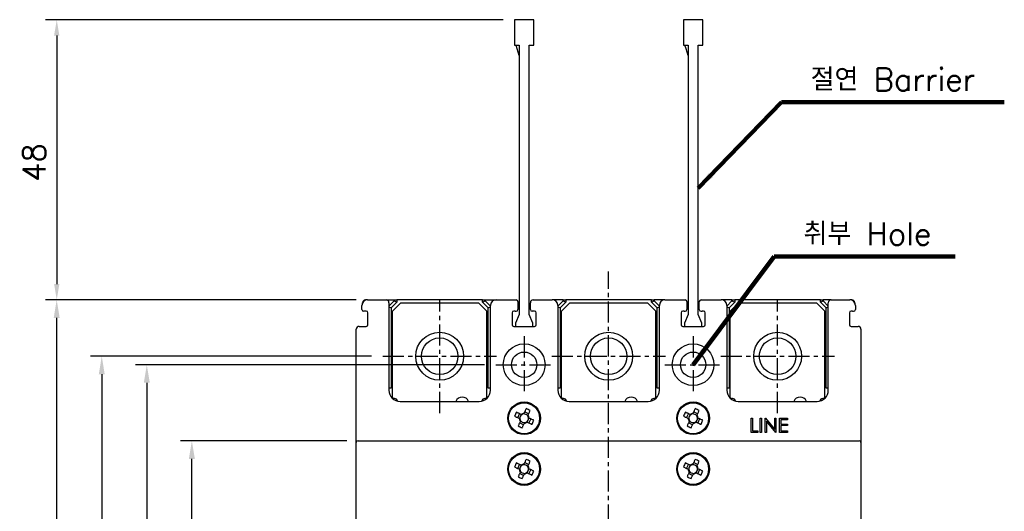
# Model space of a CAD drawing. Extents: x 978 to 2882, y -907 to 1847.
# Tile 12 of 20: x 1537 to 1712, y 1550 to 1638. Entities that reach past the tile are written whole.
import ezdxf

# ---------------------------------------------------------------- set-up
doc = ezdxf.new("R2010")
doc.units = 0
doc.header["$LTSCALE"] = 3
doc.header["$MEASUREMENT"] = 0
doc.linetypes.add('CENTER', pattern=[2, 1.25, -0.25, 0.25, -0.25])
doc.layers.get('0').update_dxf_attribs({"linetype": 'CONTINUOUS'})
doc.layers.get('Defpoints').update_dxf_attribs({"linetype": 'CONTINUOUS'})
doc.layers.add('cen', color=1, linetype='CENTER')
doc.layers.add('di', color=3, linetype='CONTINUOUS')
doc.styles.add('KIM', font='ROMANS.shx', dxfattribs={"height": 5, "bigfont": 'GSG1.shx'})
doc.styles.get("Standard").update_dxf_attribs({"font": 'romans.shx', "height": 4, "bigfont": 'ghs.shx'})
doc.dimstyles.get("Standard").update_dxf_attribs({"dimtxt": 0.18, "dimasz": 0.18, "dimexe": 0.18, "dimexo": 0.0625, "dimgap": 0.09, "dimtad": 0, "dimtih": 1, "dimtoh": 1, "dimdec": 4, "dimzin": 0, "dimdsep": 46, "dimtxsty": 'Standard', "dimcen": 0.09, "dimadec": 0, "dimazin": 0, "dimtfac": 1, "dimtdec": 4, "dimtofl": 0, "dimtmove": 0, "dimatfit": 3, "dimfxl": 0, "dimtolj": 1, "dimtzin": 0, "dimarcsym": 0})
doc.dimstyles.new('STANDARD$0', dxfattribs={"dimtxt": 5, "dimasz": 5, "dimexe": 1, "dimexo": 2, "dimgap": 2, "dimtad": 1, "dimdec": 4, "dimzin": 12, "dimdsep": 46, "dimtxsty": 'KIM', "dimcen": -1, "dimdle": 0.1, "dimadec": 0, "dimazin": 0, "dimtfac": 1, "dimtdec": 4, "dimtmove": 0, "dimatfit": 3, "dimfxl": 0, "dimtolj": 1, "dimtzin": 0, "dimarcsym": 0})

# ---------------------------------------------------------------- blocks, each defined once
blk = doc.blocks.new('M3')
at = {"color": 4}
for p, q in [((1258.33, 221.58), (1258.67, 222.3)), ((1259.05, 222.12), (1258.95, 222.17)), ((1259.45, 222.35), (1259.41, 222.25)), ((1259.59, 222.64), (1260.31, 222.3)), ((1258.62, 221.45), (1258.72, 221.4)), ((1259.39, 220.33), (1258.67, 220.67)), ((1258.85, 221.05), (1258.8, 220.95)), ((1259.52, 220.62), (1259.57, 220.72)), ((1259.92, 220.85), (1260.02, 220.8)), ((1260.13, 221.92), (1260.17, 222.02)), ((1260.35, 221.52), (1260.25, 221.56)), ((1260.64, 221.38), (1260.3, 220.67))]:
    blk.add_line(p, q, dxfattribs=at)
at = {"color": 4, "flags": 128}
for points in [[(1258.95, 222.17), (1258.85, 222.22), (1258.74, 222.27), (1258.64, 222.32), (1258.54, 222.36), (1258.43, 222.41), (1258.33, 222.46), (1258.22, 222.51), (1258.12, 222.56)], [(1259.84, 223.18), (1259.79, 223.08), (1259.75, 222.98), (1259.7, 222.87), (1259.65, 222.77), (1259.6, 222.67), (1259.55, 222.56), (1259.5, 222.46), (1259.45, 222.35)], [(1260.17, 222.02), (1260.22, 222.12), (1260.27, 222.23), (1260.32, 222.33), (1260.37, 222.43), (1260.42, 222.54), (1260.46, 222.64), (1260.51, 222.75), (1260.56, 222.85)], [(1257.79, 221.84), (1257.89, 221.79), (1257.99, 221.74), (1258.1, 221.69), (1258.2, 221.65), (1258.31, 221.6), (1258.41, 221.55), (1258.52, 221.5), (1258.62, 221.45)], [(1258.8, 220.95), (1258.75, 220.85), (1258.7, 220.74), (1258.66, 220.64), (1258.61, 220.53), (1258.56, 220.43), (1258.51, 220.32), (1258.46, 220.22), (1258.41, 220.12)], [(1259.13, 219.78), (1259.18, 219.89), (1259.23, 219.99), (1259.28, 220.09), (1259.32, 220.2), (1259.37, 220.3), (1259.42, 220.41), (1259.47, 220.51), (1259.52, 220.62)], [(1260.02, 220.8), (1260.12, 220.75), (1260.23, 220.7), (1260.33, 220.65), (1260.44, 220.6), (1260.54, 220.55), (1260.65, 220.51), (1260.75, 220.46), (1260.85, 220.41)], [(1261.19, 221.13), (1261.08, 221.18), (1260.98, 221.22), (1260.88, 221.27), (1260.77, 221.32), (1260.67, 221.37), (1260.56, 221.42), (1260.46, 221.47), (1260.35, 221.52)]]:
    blk.add_lwpolyline(points, dxfattribs=at)
at = {"color": 4}
blk.add_circle((1259.49, 221.48), 2.75, dxfattribs=at)
for centre, radius, start, end in [((1271.82, 215.73), 15.31, 153.5189, 156.4838), ((1259.49, 221.48), 0.771, 124.1053, 185.8975), ((1259.49, 221.48), 0.867, 92.1643, 127.8385), ((1259.49, 221.48), 0.771, 95.8975, 124.1053), ((1259.49, 221.48), 0.771, 34.1053, 95.8975), ((1253.74, 209.15), 15.31, 63.5189, 66.4838), ((1259.49, 221.48), 0.867, 182.1643, 217.8385), ((1259.49, 221.48), 0.771, 185.8975, 214.1053), ((1259.49, 221.48), 0.771, 214.1053, 275.8975), ((1259.49, 221.48), 0.867, 272.1643, 307.8385), ((1259.49, 221.48), 0.771, 275.8975, 304.1053), ((1259.49, 221.48), 0.771, 304.1053, 5.8975), ((1259.49, 221.48), 0.771, 5.8975, 34.1053), ((1259.49, 221.48), 0.867, 2.1643, 37.8385), ((1247.15, 227.24), 15.31, 333.5189, 336.4838), ((1265.24, 233.82), 15.31, 243.519, 246.4838)]:
    blk.add_arc(centre, radius, start, end, dxfattribs=at)
blk = doc.blocks.new('12323')
for p, q in [((3740.7, 1408.13), (3738.5, 1408.13)), ((3738.5, 1408.13), (3738.5, 1404.73)), ((3743, 1408.13), (3738.5, 1408.13)), ((3743, 1407.33), (3743, 1408.13)), ((3790.8, 1407.33), (3743, 1407.33)), ((3792.3, 1407.98), (3790.8, 1407.33)), ((3792.9, 1407.98), (3792.3, 1407.98)), ((3792.9, 1404.88), (3792.9, 1407.98)), ((3738.5, 1404.73), (3740.7, 1404.73)), ((3738.5, 1404.73), (3743, 1404.73)), ((3743, 1405.53), (3790.8, 1405.53)), ((3743, 1405.53), (3790.8, 1405.53)), ((3743, 1404.73), (3743, 1405.53)), ((3743.65, 1405.18), (3743, 1404.98)), ((3744.85, 1405.53), (3743.65, 1405.18)), ((3790.8, 1405.53), (3792.3, 1404.88)), ((3792.3, 1404.88), (3792.9, 1404.88))]:
    blk.add_line(p, q)
blk = doc.blocks.new('*D79')
at = {"layer": 'Defpoints', "color": 0}
for p in [(1625.02, 1637.69), (1543.73, 1587.99), (1598.92, 1587.99)]:
    blk.add_point(p, dxfattribs=at)
at = {"layer": 'di'}
for p, q in [((1623.02, 1637.69), (1541.73, 1637.69)), ((1543.73, 1634.89), (1543.73, 1590.79)), ((1596.92, 1587.99), (1541.73, 1587.99))]:
    blk.add_line(p, q, dxfattribs=at)
for points in [[(1543.26, 1634.89), (1544.19, 1634.89), (1543.73, 1637.69)], [(1543.26, 1590.79), (1544.19, 1590.79), (1543.73, 1587.99)]]:
    blk.add_solid(points, dxfattribs=at)
at = {"layer": 'di', "insert": (1539.73, 1612.36), "char_height": 4, "attachment_point": 5, "rotation": 90}
blk.add_mtext('\\A1;48', dxfattribs=at)
blk = doc.blocks.new('*D83')
at = {"layer": 'Defpoints', "color": 0}
for p in [(1543.72, 1587.99), (1598.92, 1587.99), (1598.92, 1432.99)]:
    blk.add_point(p, dxfattribs=at)
at = {"layer": 'di'}
for p, q in [((1596.92, 1587.99), (1541.72, 1587.99)), ((1543.72, 1436.19), (1543.72, 1584.79)), ((1596.92, 1432.99), (1541.72, 1432.99))]:
    blk.add_line(p, q, dxfattribs=at)
for points in [[(1543.19, 1584.79), (1544.25, 1584.79), (1543.72, 1587.99)], [(1543.19, 1436.19), (1544.25, 1436.19), (1543.72, 1432.99)]]:
    blk.add_solid(points, dxfattribs=at)
at = {"layer": 'di', "insert": (1539.72, 1510.49), "char_height": 4, "attachment_point": 5, "rotation": 90}
blk.add_mtext('\\A1;155', dxfattribs=at)
blk = doc.blocks.new('*D85')
at = {"layer": 'Defpoints', "color": 0}
for p in [(1601.63, 1577.99), (1551.72, 1442.99), (1601.63, 1442.99)]:
    blk.add_point(p, dxfattribs=at)
at = {"layer": 'di'}
for p, q in [((1599.63, 1577.99), (1549.72, 1577.99)), ((1551.72, 1574.79), (1551.72, 1446.19)), ((1599.63, 1442.99), (1549.72, 1442.99))]:
    blk.add_line(p, q, dxfattribs=at)
for points in [[(1551.19, 1574.79), (1552.25, 1574.79), (1551.72, 1577.99)], [(1551.19, 1446.19), (1552.25, 1446.19), (1551.72, 1442.99)]]:
    blk.add_solid(points, dxfattribs=at)
at = {"layer": 'di', "insert": (1547.72, 1510.49), "char_height": 4, "attachment_point": 5, "rotation": 90}
blk.add_mtext('\\A1;135', dxfattribs=at)
blk = doc.blocks.new('*D82')
at = {"layer": 'Defpoints', "color": 0}
for p in [(1621.68, 1576.49), (1559.72, 1444.49), (1621.68, 1444.49)]:
    blk.add_point(p, dxfattribs=at)
at = {"layer": 'di'}
for p, q in [((1619.68, 1576.49), (1557.72, 1576.49)), ((1559.72, 1573.29), (1559.72, 1447.69)), ((1619.68, 1444.49), (1557.72, 1444.49))]:
    blk.add_line(p, q, dxfattribs=at)
for points in [[(1559.19, 1573.29), (1560.25, 1573.29), (1559.72, 1576.49)], [(1559.19, 1447.69), (1560.25, 1447.69), (1559.72, 1444.49)]]:
    blk.add_solid(points, dxfattribs=at)
at = {"layer": 'di', "insert": (1555.72, 1510.49), "char_height": 4, "attachment_point": 5, "rotation": 90}
blk.add_mtext('\\A1;132', dxfattribs=at)
blk = doc.blocks.new('*D81')
at = {"layer": 'Defpoints', "color": 0}
for p in [(1567.72, 1562.99), (1597.22, 1562.99), (1597.22, 1457.99)]:
    blk.add_point(p, dxfattribs=at)
at = {"layer": 'di'}
for p, q in [((1595.22, 1562.99), (1565.72, 1562.99)), ((1567.72, 1461.19), (1567.72, 1559.79)), ((1595.22, 1457.99), (1565.72, 1457.99))]:
    blk.add_line(p, q, dxfattribs=at)
for points in [[(1567.19, 1559.79), (1568.25, 1559.79), (1567.72, 1562.99)], [(1567.19, 1461.19), (1568.25, 1461.19), (1567.72, 1457.99)]]:
    blk.add_solid(points, dxfattribs=at)
at = {"layer": 'di', "insert": (1563.72, 1510.49), "char_height": 4, "attachment_point": 5, "rotation": 90}
blk.add_mtext('\\A1;105', dxfattribs=at)

msp = doc.modelspace()

# ---------------------------------------------------------------- linework, layer by layer
for p, q in [((1598.019, 1587.427), (1598.019, 1587.491)), ((1598.919, 1587.991), (1598.519, 1587.991)), ((1598.919, 1587.991), (1602.219, 1587.991)), ((1602.219, 1587.991), (1603.619, 1587.991)), ((1602.719, 1586.898), (1603.619, 1587.798)), ((1602.719, 1587.491), (1602.719, 1571.991)), ((1604.119, 1587.591), (1603.119, 1586.591)), ((1604.819, 1587.491), (1603.319, 1585.991)), ((1603.619, 1587.798), (1603.619, 1587.991)), ((1603.619, 1587.991), (1604.119, 1587.991)), ((1603.619, 1587.798), (1604.119, 1587.591)), ((1604.119, 1587.991), (1604.119, 1587.591)), ((1619.319, 1587.991), (1604.119, 1587.991)), ((1604.819, 1587.491), (1618.619, 1587.491)), ((1620.119, 1585.991), (1618.619, 1587.491)), ((1619.319, 1587.591), (1619.319, 1587.991)), ((1619.319, 1587.991), (1619.819, 1587.991)), ((1619.319, 1587.591), (1619.819, 1587.798)), ((1620.319, 1586.591), (1619.319, 1587.591)), ((1619.819, 1587.991), (1619.819, 1587.798)), ((1619.819, 1587.991), (1621.719, 1587.991)), ((1619.819, 1587.798), (1620.719, 1586.898)), ((1621.719, 1587.991), (1625.319, 1587.991)), ((1625.619, 1587.691), (1625.619, 1586.291)), ((1627.819, 1586.291), (1627.819, 1587.491)), ((1628.319, 1587.991), (1631.719, 1587.991)), ((1633.619, 1587.991), (1631.719, 1587.991)), ((1632.719, 1586.898), (1633.619, 1587.798)), ((1634.119, 1587.591), (1633.119, 1586.591)), ((1634.819, 1587.491), (1633.319, 1585.991)), ((1633.619, 1587.798), (1633.619, 1587.991)), ((1633.619, 1587.991), (1634.119, 1587.991)), ((1633.619, 1587.798), (1634.119, 1587.591)), ((1634.119, 1587.991), (1634.119, 1587.591)), ((1649.319, 1587.991), (1634.119, 1587.991)), ((1634.819, 1587.491), (1648.619, 1587.491)), ((1650.119, 1585.991), (1648.619, 1587.491)), ((1649.319, 1587.591), (1649.319, 1587.991)), ((1649.319, 1587.991), (1649.819, 1587.991)), ((1649.319, 1587.591), (1649.819, 1587.798)), ((1650.319, 1586.591), (1649.319, 1587.591)), ((1649.819, 1587.991), (1649.819, 1587.798)), ((1651.719, 1587.991), (1649.819, 1587.991)), ((1649.819, 1587.798), (1650.719, 1586.898)), ((1651.719, 1587.991), (1655.319, 1587.991)), ((1655.619, 1587.691), (1655.619, 1586.291)), ((1657.819, 1586.291), (1657.819, 1587.691)), ((1658.119, 1587.991), (1661.719, 1587.991)), ((1663.619, 1587.991), (1661.719, 1587.991)), ((1662.719, 1586.898), (1663.619, 1587.798)), ((1664.119, 1587.591), (1663.119, 1586.591)), ((1664.819, 1587.491), (1663.319, 1585.991)), ((1663.619, 1587.798), (1663.619, 1587.991)), ((1663.619, 1587.991), (1664.119, 1587.991)), ((1663.619, 1587.798), (1664.119, 1587.591)), ((1664.119, 1587.991), (1664.119, 1587.591)), ((1679.319, 1587.991), (1664.119, 1587.991)), ((1664.819, 1587.491), (1678.619, 1587.491)), ((1680.119, 1585.991), (1678.619, 1587.491)), ((1679.319, 1587.591), (1679.319, 1587.991)), ((1679.319, 1587.991), (1679.819, 1587.991)), ((1679.319, 1587.591), (1679.819, 1587.798)), ((1680.319, 1586.591), (1679.319, 1587.591)), ((1679.819, 1587.991), (1679.819, 1587.798)), ((1681.219, 1587.991), (1679.819, 1587.991)), ((1679.819, 1587.798), (1680.719, 1586.898)), ((1680.719, 1571.991), (1680.719, 1587.491)), ((1681.219, 1587.991), (1684.519, 1587.991)), ((1684.919, 1587.991), (1684.519, 1587.991)), ((1685.419, 1587.491), (1685.419, 1587.427)), ((1597.919, 1586.291), (1597.919, 1586.991)), ((1598.669, 1585.991), (1598.219, 1585.991)), ((1598.969, 1583.591), (1598.969, 1585.691)), ((1602.719, 1586.757), (1603.119, 1586.591)), ((1603.119, 1586.591), (1603.119, 1572.361)), ((1603.319, 1570.691), (1603.319, 1585.991)), ((1620.119, 1570.691), (1620.119, 1585.991)), ((1620.319, 1586.591), (1620.719, 1586.757)), ((1620.319, 1572.361), (1620.319, 1586.591)), ((1620.719, 1571.991), (1620.719, 1586.991)), ((1624.569, 1585.691), (1624.569, 1583.591)), ((1625.119, 1585.991), (1624.869, 1585.991)), ((1625.119, 1585.991), (1625.319, 1585.991)), ((1628.569, 1585.991), (1628.119, 1585.991)), ((1628.869, 1583.591), (1628.869, 1585.691)), ((1632.719, 1586.991), (1632.719, 1571.991)), ((1632.719, 1586.757), (1633.119, 1586.591)), ((1633.119, 1586.591), (1633.119, 1572.361)), ((1633.319, 1570.691), (1633.319, 1585.991)), ((1650.119, 1570.691), (1650.119, 1585.991)), ((1650.319, 1586.591), (1650.719, 1586.757)), ((1650.319, 1572.361), (1650.319, 1586.591)), ((1650.719, 1571.991), (1650.719, 1586.991)), ((1654.569, 1585.691), (1654.569, 1583.591)), ((1655.119, 1585.991), (1654.869, 1585.991)), ((1655.119, 1585.991), (1655.319, 1585.991)), ((1658.119, 1585.991), (1658.319, 1585.991)), ((1658.569, 1585.991), (1658.319, 1585.991)), ((1658.869, 1583.591), (1658.869, 1585.691)), ((1662.719, 1586.991), (1662.719, 1571.991)), ((1662.719, 1586.757), (1663.119, 1586.591)), ((1663.119, 1586.591), (1663.119, 1572.361)), ((1663.319, 1570.691), (1663.319, 1585.991)), ((1680.119, 1570.691), (1680.119, 1585.991)), ((1680.319, 1586.591), (1680.719, 1586.757)), ((1680.319, 1572.361), (1680.319, 1586.591)), ((1684.469, 1585.691), (1684.469, 1583.591)), ((1685.019, 1585.991), (1684.769, 1585.991)), ((1685.019, 1585.991), (1685.219, 1585.991)), ((1685.519, 1586.991), (1685.519, 1586.291)), ((1596.919, 1562.691), (1596.919, 1582.791)), ((1597.419, 1583.291), (1598.669, 1583.291)), ((1624.869, 1583.291), (1628.569, 1583.291)), ((1654.869, 1583.291), (1658.569, 1583.291)), ((1684.769, 1583.291), (1686.019, 1583.291)), ((1686.519, 1582.791), (1686.519, 1562.691)), ((1603.119, 1572.361), (1602.719, 1572.361)), ((1620.719, 1572.361), (1620.319, 1572.361)), ((1633.119, 1572.361), (1632.719, 1572.361)), ((1650.719, 1572.361), (1650.319, 1572.361)), ((1663.119, 1572.361), (1662.719, 1572.361)), ((1680.719, 1572.361), (1680.319, 1572.361)), ((1603.719, 1570.491), (1603.519, 1570.491)), ((1604.719, 1569.991), (1618.719, 1569.991)), ((1619.919, 1570.491), (1619.719, 1570.491)), ((1633.719, 1570.491), (1633.519, 1570.491)), ((1634.719, 1569.991), (1648.719, 1569.991)), ((1649.919, 1570.491), (1649.719, 1570.491)), ((1663.719, 1570.491), (1663.519, 1570.491)), ((1664.719, 1569.991), (1678.719, 1569.991)), ((1679.919, 1570.491), (1679.719, 1570.491)), ((1667.04, 1564.491), (1667.04, 1566.991)), ((1667.04, 1566.991), (1667.264, 1566.991)), ((1667.264, 1566.991), (1667.264, 1564.748)), ((1668.643, 1564.491), (1668.643, 1566.991)), ((1668.643, 1566.991), (1668.867, 1566.991)), ((1668.867, 1566.991), (1668.867, 1564.491)), ((1669.508, 1564.491), (1669.508, 1566.991)), ((1669.508, 1566.991), (1669.555, 1566.991)), ((1669.555, 1566.991), (1671.207, 1565.024)), ((1671.38, 1564.491), (1669.732, 1566.454)), ((1669.732, 1566.454), (1669.732, 1564.491)), ((1671.207, 1565.024), (1671.207, 1566.991)), ((1671.207, 1566.991), (1671.431, 1566.991)), ((1671.431, 1566.991), (1671.431, 1564.491)), ((1672.072, 1566.991), (1673.482, 1566.991)), ((1672.072, 1564.491), (1672.072, 1566.991)), ((1673.482, 1566.735), (1672.296, 1566.735)), ((1672.296, 1566.735), (1672.296, 1565.966)), ((1673.482, 1566.991), (1673.482, 1566.735)), ((1667.264, 1564.748), (1668.226, 1564.748)), ((1668.226, 1564.748), (1668.226, 1564.491)), ((1672.296, 1565.966), (1673.482, 1565.966)), ((1673.482, 1565.709), (1672.296, 1565.709)), ((1672.296, 1565.709), (1672.296, 1564.748)), ((1672.296, 1564.748), (1673.482, 1564.748)), ((1673.482, 1565.966), (1673.482, 1565.709)), ((1673.482, 1564.748), (1673.482, 1564.491)), ((1597.219, 1562.991), (1598.219, 1562.991)), ((1598.219, 1562.991), (1685.219, 1562.991)), ((1668.226, 1564.491), (1667.04, 1564.491)), ((1668.867, 1564.491), (1668.643, 1564.491)), ((1669.732, 1564.491), (1669.508, 1564.491)), ((1671.431, 1564.491), (1671.38, 1564.491)), ((1673.482, 1564.491), (1672.072, 1564.491)), ((1685.219, 1562.991), (1686.219, 1562.991)), ((1596.919, 1458.291), (1596.919, 1562.691)), ((1686.519, 1562.691), (1686.519, 1458.291))]:
    msp.add_line(p, q)
for centre, radius in [((1611.719, 1577.991), 4.25), ((1641.719, 1577.991), 4.25), ((1671.719, 1577.991), 4.25), ((1611.719, 1577.991), 3.25), ((1641.719, 1577.991), 3.25), ((1671.719, 1577.991), 3.25), ((1626.719, 1576.491), 3.7), ((1626.719, 1576.491), 2.25), ((1656.719, 1576.491), 3.7), ((1656.719, 1576.491), 2.25), ((1626.719, 1566.991), 2.9), ((1656.719, 1566.991), 2.9), ((1626.719, 1557.991), 2.9), ((1656.719, 1557.991), 2.9)]:
    msp.add_circle(centre, radius)
for centre, radius, start, end in [((1598.919, 1586.991), 1, 90, 180), ((1598.519, 1587.491), 0.5, 90, 180), ((1602.219, 1587.491), 0.5, 0, 90), ((1621.719, 1586.991), 1, 90, 180), ((1625.319, 1587.691), 0.3, 0, 90), ((1628.319, 1587.491), 0.5, 90, 180), ((1631.719, 1586.991), 1, 0, 90), ((1651.719, 1586.991), 1, 90, 180), ((1655.319, 1587.691), 0.3, 0, 90), ((1658.119, 1587.691), 0.3, 90, 180), ((1661.719, 1586.991), 1, 0, 90), ((1681.219, 1587.491), 0.5, 90, 180), ((1684.519, 1586.991), 1, 0, 90), ((1684.919, 1587.491), 0.5, 0, 90), ((1598.219, 1586.291), 0.3, 180, 270), ((1598.669, 1585.691), 0.3, 0, 90), ((1624.869, 1585.691), 0.3, 90, 180), ((1625.319, 1586.291), 0.3, 270, 0), ((1628.119, 1586.291), 0.3, 180, 270), ((1628.569, 1585.691), 0.3, 0, 90), ((1654.869, 1585.691), 0.3, 90, 180), ((1655.319, 1586.291), 0.3, 270, 0), ((1658.119, 1586.291), 0.3, 180, 270), ((1658.569, 1585.691), 0.3, 0, 90), ((1684.769, 1585.691), 0.3, 90, 180), ((1685.219, 1586.291), 0.3, 270, 0), ((1597.419, 1582.791), 0.5, 90, 180), ((1598.669, 1583.591), 0.3, 270, 0), ((1624.869, 1583.591), 0.3, 180, 270), ((1628.569, 1583.591), 0.3, 270, 0), ((1654.869, 1583.591), 0.3, 180, 270), ((1658.569, 1583.591), 0.3, 270, 0), ((1684.769, 1583.591), 0.3, 180, 270), ((1686.019, 1582.791), 0.5, 0, 90), ((1604.719, 1571.991), 2, 180, 270), ((1618.719, 1571.991), 2, 270, 0), ((1634.719, 1571.991), 2, 180, 270), ((1648.719, 1571.991), 2, 270, 0), ((1664.719, 1571.991), 2, 180, 270), ((1678.719, 1571.991), 2, 270, 0), ((1603.519, 1570.691), 0.2, 180, 270), ((1603.719, 1569.991), 0.5, 7.42279, 90), ((1615.719, 1569.491), 1.25, 23.57818, 156.42182), ((1619.719, 1569.991), 0.5, 90, 172.57721), ((1619.919, 1570.691), 0.2, 270, 0), ((1633.519, 1570.691), 0.2, 180, 270), ((1633.719, 1569.991), 0.5, 7.42279, 90), ((1645.719, 1569.491), 1.25, 23.57818, 156.42182), ((1649.719, 1569.991), 0.5, 90, 172.57721), ((1649.919, 1570.691), 0.2, 270, 0), ((1663.519, 1570.691), 0.2, 180, 270), ((1663.719, 1569.991), 0.5, 7.42279, 90), ((1675.719, 1569.491), 1.25, 23.57818, 156.42182), ((1679.719, 1569.991), 0.5, 90, 172.57721), ((1679.919, 1570.691), 0.2, 270, 0), ((1597.219, 1562.691), 0.3, 90, 180), ((1686.219, 1562.691), 0.3, 0, 90)]:
    msp.add_arc(centre, radius, start, end)
at = {"layer": 'cen'}
for p, q in [((1641.719, 1427.973), (1641.719, 1593.009)), ((1611.719, 1567.903), (1611.719, 1588.079)), ((1671.719, 1567.903), (1671.719, 1588.079)), ((1626.719, 1581.535), (1626.719, 1571.447)), ((1656.719, 1581.535), (1656.719, 1571.447)), ((1601.631, 1577.991), (1621.808, 1577.991)), ((1631.631, 1577.991), (1651.808, 1577.991)), ((1661.631, 1577.991), (1681.808, 1577.991)), ((1621.675, 1576.491), (1631.764, 1576.491)), ((1651.675, 1576.491), (1661.764, 1576.491))]:
    msp.add_line(p, q, dxfattribs=at)

# ---------------------------------------------------------------- block references
at = {"rotation": 270}
for p in [(1405.236, 2826.478), (1435.236, 2826.478), (1405.236, 2817.478), (1435.236, 2817.478)]:
    msp.add_blockref('M3', p, dxfattribs=at)
at = {"layer": 'di', "rotation": 270}
for p in [(220.294, 5376.19), (250.294, 5376.19)]:
    msp.add_blockref('12323', p, dxfattribs=at)

# ---------------------------------------------------------------- texts
at = {"layer": 'di', "char_height": 4, "attachment_point": 7}
for s, insert in [('절연 Barrier', (1677.582, 1625.08)), ('취부 Hole', (1676.315, 1597.709))]:
    msp.add_mtext(s, dxfattribs=dict(at, insert=insert))

# ---------------------------------------------------------------- dimensions: what is measured, and where the dimension line sits
at = {"layer": 'di'}
dim = msp.add_linear_dim(base=(1543.726, 1587.991), p1=(1625.019, 1637.691), p2=(1598.919, 1587.991), angle=90, text='48', dimstyle='STANDARD$0', override={"dimtxt": 3, "dimasz": 2.8, "dimexe": 2, "dimdec": 2, "dimzin": 8, "dimtxsty": 'Standard', "dimcen": 0, "dimclrd": 256, "dimclre": 256, "dimclrt": 256, "dimadec": 2, "dimazin": 2, "dimtfac": 0.6, "dimtdec": 2, "dimtzin": 8, "dimlwd": 65535, "dimlwe": 65535, "dimarcsym": 1}, dxfattribs=at)
dim.commit()
dim.dimension.update_dxf_attribs({"geometry": '*D79', "text_midpoint": (1543.726, 1612.358), "dimtype": 160})
for base, p1, p2, picture, middle in [((1543.721, 1587.991), (1598.919, 1432.991), (1598.919, 1587.991), '*D83', (1543.721, 1510.491)), ((1551.721, 1442.991), (1601.631, 1577.991), (1601.631, 1442.991), '*D85', (1551.721, 1510.491)), ((1559.721, 1444.491), (1621.675, 1576.491), (1621.675, 1444.491), '*D82', (1559.721, 1510.491)), ((1567.721, 1562.991), (1597.219, 1457.991), (1597.219, 1562.991), '*D81', (1567.721, 1510.491))]:
    dim = msp.add_linear_dim(base=base, p1=p1, p2=p2, angle=90, dimstyle='STANDARD$0', override={"dimtxt": 4, "dimasz": 3.2, "dimexe": 2, "dimdec": 2, "dimzin": 8, "dimtxsty": 'Standard', "dimcen": 0, "dimdle": 0, "dimclrd": 256, "dimclre": 256, "dimclrt": 256, "dimadec": 2, "dimazin": 2, "dimtfac": 0.6, "dimtdec": 2, "dimtmove": 0, "dimtzin": 8, "dimlwd": 65535, "dimlwe": 65535, "dimarcsym": 1}, dxfattribs=at)
    dim.commit()
    dim.dimension.update_dxf_attribs({"geometry": picture, "text_midpoint": middle, "dimtype": 160})

# ---------------------------------------------------------------- leaders
at = {"layer": 'di', "annotation_type": 0, "has_hookline": 1, "hookline_direction": 0}
for points, text_width in [([(1657.619, 1607.791), (1672.382, 1623.08), (1675.582, 1623.08)], 34.387), ([(1656.719, 1576.491), (1671.115, 1595.709), (1674.315, 1595.709)], 26.946)]:
    msp.add_leader(points, dimstyle='Standard', override={"dimtxt": 4, "dimasz": 3.2, "dimexe": 2, "dimexo": 2, "dimgap": 2, "dimtad": 1, "dimtih": 0, "dimtoh": 0, "dimdec": 2, "dimzin": 8, "dimcen": 0, "dimclrd": 256, "dimclre": 256, "dimclrt": 256, "dimadec": 2, "dimazin": 2, "dimtfac": 0.6, "dimtdec": 2, "dimtofl": 1, "dimtzin": 8, "dimlwd": 65535, "dimlwe": 65535, "dimarcsym": 1}, dxfattribs=dict(at, text_width=text_width))

doc.saveas('drawing.dxf')
